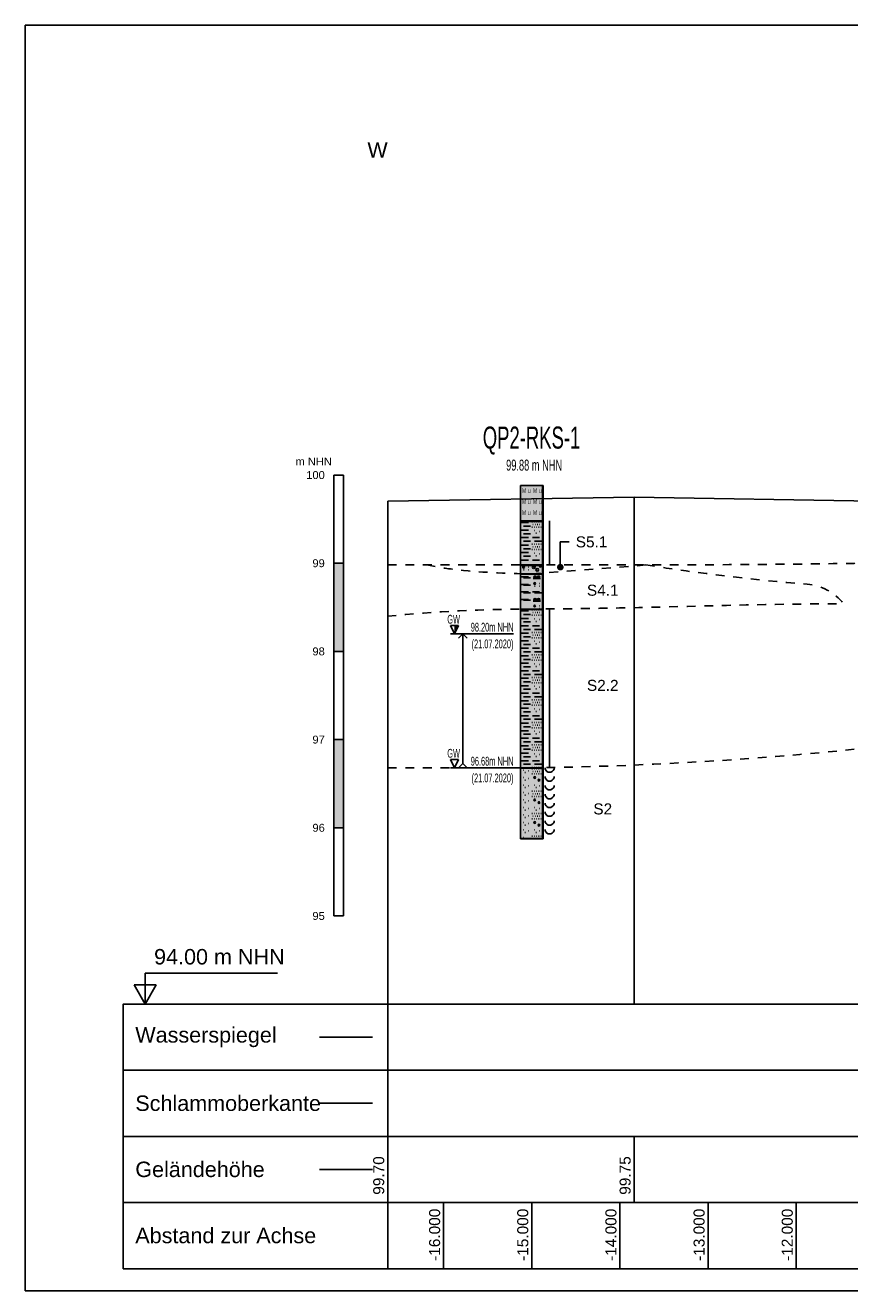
# Model space of a CAD drawing. Header units: metres. Extents: x -17 to 824, y 89 to 134.
# Tile 11 of 80: x 79 to 89, y 91 to 105. Entities that reach past the tile are written whole.
import ezdxf
from ezdxf import colors
from ezdxf.entities.mleader import LeaderData, LeaderLine
from ezdxf.enums import TextEntityAlignment as Align
from ezdxf.math import Vec2, Vec3

# ---------------------------------------------------------------- set-up
doc = ezdxf.new("R2010")
doc.units = ezdxf.units.M
doc.linetypes.add('ACAD_ISO03W100', pattern=[30, 12, -18])
for name, color, linetype in [('BG_GT_DC_RKS', 249, 'Continuous'), ('BG_GT_SCHICHT', 3, 'ACAD_ISO03W100'), ('BG_GT_TE', 6, 'Continuous'), ('BW_KOERP_GESCH', 126, 'Continuous'), ('BW_Z_BEM', 52, 'Continuous'), ('P_TO_GEW', 242, 'Continuous'), ('P_TO_NUTZ_WASSER', 152, 'Continuous'), ('ZZ_GITTER', 40, 'Continuous'), ('ZZ_LAYOUT', 2, 'Continuous')]:
    doc.layers.add(name, color=color, linetype=linetype)
doc.layers.add('ZZ_AFENSTER', color=6, linetype='Continuous', plot=False)
doc.styles.add('ARI018_V_100', font='arial.ttf', dxfattribs={"height": 0.18})
doc.styles.add('ARI025_V_50', font='arial.ttf', dxfattribs={"height": 0.125})
doc.styles.add('ARI035_V_50', font='arial.ttf', dxfattribs={"height": 0.175})
doc.styles.add('Arial', font='arial.ttf')
doc.styles.get("Standard").update_dxf_attribs({"font": 'arial.ttf'})

# ---------------------------------------------------------------- blocks, each defined once
blk = doc.blocks.new('QP2-RKS-1')
at = {"linetype": 'Continuous'}
for p, q in [((-0.00255, 0), (0.00255, 0)), ((-0.00255, -0.0081), (-0.00255, 0)), ((-0.00255, 0), (0.00245, 0)), ((-0.00255, -0.08), (-0.00255, 0)), ((0.00245, 0), (0.00245, -0.08)), ((0.00255, 0), (0.00255, -0.0081)), ((-0.00255, -0.008), (0.00255, -0.008)), ((-0.00255, -0.0181), (-0.00255, -0.008)), ((0.00255, -0.0081), (-0.00255, -0.0081)), ((-0.00235, -0.0084), (-0.00075, -0.0084)), ((0.00005, -0.0082), (0.00015, -0.0082)), ((0.00055, -0.0082), (0.00065, -0.0082)), ((0.00105, -0.0082), (0.00115, -0.0082)), ((0.00155, -0.0082), (0.00165, -0.0082)), ((0.00205, -0.0082), (0.00215, -0.0082)), ((0.00255, -0.008), (0.00255, -0.0181)), ((0.00405, -0.008), (0.00405, -0.018)), ((-0.00235, -0.0101), (-0.00075, -0.0101)), ((-0.00185, -0.0092), (-0.00025, -0.0092)), ((-0.00185, -0.0109), (-0.00025, -0.0109)), ((0.00005, -0.0094), (0.00015, -0.0094)), ((0.00025, -0.0088), (0.00035, -0.0088)), ((0.00055, -0.0094), (0.00065, -0.0094)), ((0.00055, -0.0102), (0.00065, -0.0102)), ((0.00075, -0.0088), (0.00085, -0.0088)), ((0.00095, -0.0108), (0.00105, -0.0108)), ((0.00105, -0.0094), (0.00115, -0.0094)), ((0.00125, -0.0088), (0.00135, -0.0088)), ((0.00155, -0.0094), (0.00165, -0.0094)), ((0.00175, -0.0088), (0.00185, -0.0088)), ((0.00175, -0.0104), (0.00185, -0.0104)), ((0.00205, -0.0094), (0.00215, -0.0094)), ((0.00225, -0.0088), (0.00235, -0.0088)), ((-0.00235, -0.0118), (-0.00075, -0.0118)), ((-0.00235, -0.0135), (-0.00075, -0.0135)), ((-0.00185, -0.0126), (-0.00025, -0.0126)), ((-0.00185, -0.0143), (-0.00025, -0.0143)), ((0.00005, -0.0133), (0.00015, -0.0133)), ((0.00015, -0.0118), (0.00175, -0.0118)), ((0.00025, -0.0139), (0.00035, -0.0139)), ((0.00055, -0.0133), (0.00065, -0.0133)), ((0.00065, -0.0126), (0.00225, -0.0126)), ((0.00075, -0.0139), (0.00085, -0.0139)), ((0.00105, -0.0133), (0.00115, -0.0133)), ((0.00125, -0.0139), (0.00135, -0.0139)), ((0.00155, -0.0133), (0.00165, -0.0133)), ((0.00175, -0.0139), (0.00185, -0.0139)), ((0.00205, -0.0133), (0.00215, -0.0133)), ((0.00225, -0.0139), (0.00235, -0.0139)), ((-0.00235, -0.0152), (-0.00075, -0.0152)), ((-0.00235, -0.0169), (-0.00075, -0.0169)), ((-0.00185, -0.016), (-0.00025, -0.016)), ((0.00005, -0.0145), (0.00015, -0.0145)), ((0.00015, -0.0169), (0.00175, -0.0169)), ((0.00055, -0.0145), (0.00065, -0.0145)), ((0.00055, -0.0153), (0.00065, -0.0153)), ((0.00095, -0.0159), (0.00105, -0.0159)), ((0.00105, -0.0145), (0.00115, -0.0145)), ((0.00155, -0.0145), (0.00165, -0.0145)), ((0.00175, -0.0155), (0.00185, -0.0155)), ((0.00205, -0.0145), (0.00215, -0.0145)), ((-0.00255, -0.018), (0.00255, -0.018)), ((-0.00255, -0.0201), (-0.00255, -0.018)), ((0.00255, -0.0181), (-0.00255, -0.0181)), ((-0.00255, -0.02), (0.00255, -0.02)), ((-0.00255, -0.0281), (-0.00255, -0.02)), ((-0.00205, -0.0185), (-0.00165, -0.0185)), ((-0.00204, -0.01845), (-0.00166, -0.01845)), ((-0.00204, -0.01855), (-0.00166, -0.01855)), ((-0.00202, -0.0184), (-0.00168, -0.0184)), ((-0.00202, -0.0186), (-0.00168, -0.0186)), ((-0.00198, -0.01835), (-0.00172, -0.01835)), ((-0.00198, -0.01865), (-0.00172, -0.01865)), ((-0.00185, -0.0191), (-0.00175, -0.0191)), ((-0.00085, -0.0185), (-0.00075, -0.0185)), ((-0.00085, -0.0191), (-0.00075, -0.0191)), ((0.00045, -0.0185), (0.00055, -0.0185)), ((0.00255, -0.018), (0.00255, -0.0201)), ((0.00255, -0.02), (0.00255, -0.0281)), ((0.00255, -0.0201), (-0.00255, -0.0201)), ((-0.00235, -0.0207), (-0.00075, -0.0207)), ((-0.00235, -0.0224), (-0.00075, -0.0224)), ((-0.00185, -0.0209), (-0.00025, -0.0209)), ((-0.00185, -0.0226), (-0.00025, -0.0226)), ((0.00035, -0.0211), (0.00195, -0.0211)), ((0.00045, -0.02075), (0.00105, -0.02075)), ((0.00045, -0.0208), (0.00105, -0.0208)), ((0.00045, -0.02085), (0.00105, -0.02085)), ((0.00045, -0.0222), (0.00085, -0.0222)), ((0.00046, -0.02215), (0.00084, -0.02215)), ((0.00046, -0.02225), (0.00084, -0.02225)), ((0.00047, -0.0207), (0.00103, -0.0207)), ((0.00047, -0.0209), (0.00103, -0.0209)), ((0.00048, -0.0221), (0.00082, -0.0221)), ((0.00048, -0.0223), (0.00082, -0.0223)), ((0.00049, -0.02065), (0.00101, -0.02065)), ((0.00049, -0.02095), (0.00101, -0.02095)), ((0.00052, -0.02205), (0.00078, -0.02205)), ((0.00052, -0.02235), (0.00078, -0.02235)), ((0.00053, -0.0206), (0.00097, -0.0206)), ((0.00053, -0.021), (0.00097, -0.021)), ((0.00058, -0.02055), (0.00092, -0.02055)), ((0.00058, -0.02105), (0.00092, -0.02105)), ((0.00065, -0.0228), (0.00075, -0.0228)), ((0.00125, -0.02075), (0.00185, -0.02075)), ((0.00125, -0.0208), (0.00185, -0.0208)), ((0.00125, -0.02085), (0.00185, -0.02085)), ((0.00127, -0.0207), (0.00183, -0.0207)), ((0.00127, -0.0209), (0.00183, -0.0209)), ((0.00129, -0.02065), (0.00181, -0.02065)), ((0.00129, -0.02095), (0.00181, -0.02095)), ((0.00133, -0.0206), (0.00177, -0.0206)), ((0.00133, -0.021), (0.00177, -0.021)), ((0.00138, -0.02055), (0.00172, -0.02055)), ((0.00138, -0.02105), (0.00172, -0.02105)), ((0.00165, -0.0222), (0.00175, -0.0222)), ((0.00165, -0.0228), (0.00175, -0.0228)), ((-0.00235, -0.0241), (-0.00075, -0.0241)), ((-0.00235, -0.0258), (-0.00075, -0.0258)), ((-0.00185, -0.0243), (-0.00025, -0.0243)), ((0.00015, -0.0241), (0.00175, -0.0241)), ((0.00047, -0.0258), (0.00103, -0.0258)), ((0.00049, -0.02575), (0.00101, -0.02575)), ((0.00053, -0.0257), (0.00097, -0.0257)), ((0.00058, -0.02565), (0.00092, -0.02565)), ((0.00065, -0.0243), (0.00225, -0.0243)), ((0.00127, -0.0258), (0.00183, -0.0258)), ((0.00129, -0.02575), (0.00181, -0.02575)), ((0.00133, -0.0257), (0.00177, -0.0257)), ((0.00138, -0.02565), (0.00172, -0.02565)), ((-0.00255, -0.028), (0.00255, -0.028)), ((-0.00255, -0.0641), (-0.00255, -0.028)), ((0.00255, -0.0281), (-0.00255, -0.0281)), ((-0.00235, -0.0284), (-0.00075, -0.0284)), ((-0.00185, -0.026), (-0.00025, -0.026)), ((0.00005, -0.0282), (0.00015, -0.0282)), ((0.00035, -0.0262), (0.00195, -0.0262)), ((0.00045, -0.02585), (0.00105, -0.02585)), ((0.00045, -0.0259), (0.00105, -0.0259)), ((0.00045, -0.02595), (0.00105, -0.02595)), ((0.00045, -0.0273), (0.00085, -0.0273)), ((0.00046, -0.02725), (0.00084, -0.02725)), ((0.00046, -0.02735), (0.00084, -0.02735)), ((0.00047, -0.026), (0.00103, -0.026)), ((0.00048, -0.0272), (0.00082, -0.0272)), ((0.00048, -0.0274), (0.00082, -0.0274)), ((0.00049, -0.02605), (0.00101, -0.02605)), ((0.00052, -0.02715), (0.00078, -0.02715)), ((0.00052, -0.02745), (0.00078, -0.02745)), ((0.00053, -0.0261), (0.00097, -0.0261)), ((0.00055, -0.0282), (0.00065, -0.0282)), ((0.00058, -0.02615), (0.00092, -0.02615)), ((0.00105, -0.0282), (0.00115, -0.0282)), ((0.00125, -0.02585), (0.00185, -0.02585)), ((0.00125, -0.0259), (0.00185, -0.0259)), ((0.00125, -0.02595), (0.00185, -0.02595)), ((0.00127, -0.026), (0.00183, -0.026)), ((0.00129, -0.02605), (0.00181, -0.02605)), ((0.00133, -0.0261), (0.00177, -0.0261)), ((0.00138, -0.02615), (0.00172, -0.02615)), ((0.00155, -0.0282), (0.00165, -0.0282)), ((0.00165, -0.0273), (0.00175, -0.0273)), ((0.00165, -0.0279), (0.00175, -0.0279)), ((0.00205, -0.0282), (0.00215, -0.0282)), ((0.00255, -0.028), (0.00255, -0.0641)), ((-0.00235, -0.0301), (-0.00075, -0.0301)), ((-0.00185, -0.0292), (-0.00025, -0.0292)), ((-0.00185, -0.0309), (-0.00025, -0.0309)), ((0.00005, -0.0294), (0.00015, -0.0294)), ((0.00025, -0.0288), (0.00035, -0.0288)), ((0.00055, -0.0294), (0.00065, -0.0294)), ((0.00055, -0.0302), (0.00065, -0.0302)), ((0.00075, -0.0288), (0.00085, -0.0288)), ((0.00095, -0.0308), (0.00105, -0.0308)), ((0.00105, -0.0294), (0.00115, -0.0294)), ((0.00125, -0.0288), (0.00135, -0.0288)), ((0.00155, -0.0294), (0.00165, -0.0294)), ((0.00175, -0.0288), (0.00185, -0.0288)), ((0.00175, -0.0304), (0.00185, -0.0304)), ((0.00205, -0.0294), (0.00215, -0.0294)), ((0.00225, -0.0288), (0.00235, -0.0288)), ((-0.00235, -0.0318), (-0.00075, -0.0318)), ((-0.00235, -0.0335), (-0.00075, -0.0335)), ((-0.00185, -0.0326), (-0.00025, -0.0326)), ((-0.00185, -0.0343), (-0.00025, -0.0343)), ((0.00005, -0.0333), (0.00015, -0.0333)), ((0.00015, -0.0318), (0.00175, -0.0318)), ((0.00025, -0.0339), (0.00035, -0.0339)), ((0.00055, -0.0333), (0.00065, -0.0333)), ((0.00065, -0.0326), (0.00225, -0.0326)), ((0.00075, -0.0339), (0.00085, -0.0339)), ((0.00105, -0.0333), (0.00115, -0.0333)), ((0.00125, -0.0339), (0.00135, -0.0339)), ((0.00155, -0.0333), (0.00165, -0.0333)), ((0.00175, -0.0339), (0.00185, -0.0339)), ((0.00205, -0.0333), (0.00215, -0.0333)), ((0.00225, -0.0339), (0.00235, -0.0339)), ((-0.00235, -0.0352), (-0.00075, -0.0352)), ((-0.00235, -0.0369), (-0.00075, -0.0369)), ((-0.00185, -0.036), (-0.00025, -0.036)), ((0.00005, -0.0345), (0.00015, -0.0345)), ((0.00015, -0.0369), (0.00175, -0.0369)), ((0.00055, -0.0345), (0.00065, -0.0345)), ((0.00055, -0.0353), (0.00065, -0.0353)), ((0.00095, -0.0359), (0.00105, -0.0359)), ((0.00105, -0.0345), (0.00115, -0.0345)), ((0.00155, -0.0345), (0.00165, -0.0345)), ((0.00175, -0.0355), (0.00185, -0.0355)), ((0.00205, -0.0345), (0.00215, -0.0345)), ((-0.00235, -0.0386), (-0.00075, -0.0386)), ((-0.00185, -0.0377), (-0.00025, -0.0377)), ((-0.00185, -0.0394), (-0.00025, -0.0394)), ((0.00005, -0.0384), (0.00015, -0.0384)), ((0.00005, -0.0396), (0.00015, -0.0396)), ((0.00025, -0.039), (0.00035, -0.039)), ((0.00055, -0.0384), (0.00065, -0.0384)), ((0.00055, -0.0396), (0.00065, -0.0396)), ((0.00065, -0.0377), (0.00225, -0.0377)), ((0.00075, -0.039), (0.00085, -0.039)), ((0.00105, -0.0384), (0.00115, -0.0384)), ((0.00105, -0.0396), (0.00115, -0.0396)), ((0.00125, -0.039), (0.00135, -0.039)), ((0.00155, -0.0384), (0.00165, -0.0384)), ((0.00155, -0.0396), (0.00165, -0.0396)), ((0.00175, -0.039), (0.00185, -0.039)), ((0.00205, -0.0384), (0.00215, -0.0384)), ((0.00205, -0.0396), (0.00215, -0.0396)), ((0.00225, -0.039), (0.00235, -0.039)), ((-0.00235, -0.0403), (-0.00075, -0.0403)), ((-0.00235, -0.042), (-0.00075, -0.042)), ((-0.00185, -0.0411), (-0.00025, -0.0411)), ((-0.00185, -0.0428), (-0.00025, -0.0428)), ((0.00015, -0.042), (0.00175, -0.042)), ((0.00055, -0.0404), (0.00065, -0.0404)), ((0.00065, -0.0428), (0.00225, -0.0428)), ((0.00095, -0.041), (0.00105, -0.041)), ((0.00175, -0.0406), (0.00185, -0.0406)), ((-0.00235, -0.0437), (-0.00075, -0.0437)), ((-0.00235, -0.0454), (-0.00075, -0.0454)), ((-0.00185, -0.0445), (-0.00025, -0.0445)), ((0.00005, -0.0435), (0.00015, -0.0435)), ((0.00005, -0.0447), (0.00015, -0.0447)), ((0.00025, -0.0441), (0.00035, -0.0441)), ((0.00055, -0.0435), (0.00065, -0.0435)), ((0.00055, -0.0447), (0.00065, -0.0447)), ((0.00055, -0.0455), (0.00065, -0.0455)), ((0.00075, -0.0441), (0.00085, -0.0441)), ((0.00105, -0.0435), (0.00115, -0.0435)), ((0.00105, -0.0447), (0.00115, -0.0447)), ((0.00125, -0.0441), (0.00135, -0.0441)), ((0.00155, -0.0435), (0.00165, -0.0435)), ((0.00155, -0.0447), (0.00165, -0.0447)), ((0.00175, -0.0441), (0.00185, -0.0441)), ((0.00175, -0.0457), (0.00185, -0.0457)), ((0.00205, -0.0435), (0.00215, -0.0435)), ((0.00205, -0.0447), (0.00215, -0.0447)), ((0.00225, -0.0441), (0.00235, -0.0441)), ((-0.00235, -0.0471), (-0.00075, -0.0471)), ((-0.00185, -0.0462), (-0.00025, -0.0462)), ((-0.00185, -0.0479), (-0.00025, -0.0479)), ((0.00005, -0.0486), (0.00015, -0.0486)), ((0.00015, -0.0471), (0.00175, -0.0471)), ((0.00055, -0.0486), (0.00065, -0.0486)), ((0.00065, -0.0479), (0.00225, -0.0479)), ((0.00095, -0.0461), (0.00105, -0.0461)), ((0.00105, -0.0486), (0.00115, -0.0486)), ((0.00155, -0.0486), (0.00165, -0.0486)), ((0.00205, -0.0486), (0.00215, -0.0486)), ((-0.00235, -0.0488), (-0.00075, -0.0488)), ((-0.00235, -0.0505), (-0.00075, -0.0505)), ((-0.00185, -0.0496), (-0.00025, -0.0496)), ((-0.00185, -0.0513), (-0.00025, -0.0513)), ((0.00005, -0.0498), (0.00015, -0.0498)), ((0.00025, -0.0492), (0.00035, -0.0492)), ((0.00055, -0.0498), (0.00065, -0.0498)), ((0.00055, -0.0506), (0.00065, -0.0506)), ((0.00075, -0.0492), (0.00085, -0.0492)), ((0.00095, -0.0512), (0.00105, -0.0512)), ((0.00105, -0.0498), (0.00115, -0.0498)), ((0.00125, -0.0492), (0.00135, -0.0492)), ((0.00155, -0.0498), (0.00165, -0.0498)), ((0.00175, -0.0492), (0.00185, -0.0492)), ((0.00175, -0.0508), (0.00185, -0.0508)), ((0.00205, -0.0498), (0.00215, -0.0498)), ((0.00225, -0.0492), (0.00235, -0.0492)), ((-0.00235, -0.0522), (-0.00075, -0.0522)), ((-0.00235, -0.0539), (-0.00075, -0.0539)), ((-0.00185, -0.053), (-0.00025, -0.053)), ((0.00005, -0.0537), (0.00015, -0.0537)), ((0.00015, -0.0522), (0.00175, -0.0522)), ((0.00025, -0.0543), (0.00035, -0.0543)), ((0.00055, -0.0537), (0.00065, -0.0537)), ((0.00065, -0.053), (0.00225, -0.053)), ((0.00075, -0.0543), (0.00085, -0.0543)), ((0.00105, -0.0537), (0.00115, -0.0537)), ((0.00125, -0.0543), (0.00135, -0.0543)), ((0.00155, -0.0537), (0.00165, -0.0537)), ((0.00175, -0.0543), (0.00185, -0.0543)), ((0.00205, -0.0537), (0.00215, -0.0537)), ((0.00225, -0.0543), (0.00235, -0.0543)), ((-0.00235, -0.0556), (-0.00075, -0.0556)), ((-0.00235, -0.0573), (-0.00075, -0.0573)), ((-0.00185, -0.0547), (-0.00025, -0.0547)), ((-0.00185, -0.0564), (-0.00025, -0.0564)), ((0.00005, -0.0549), (0.00015, -0.0549)), ((0.00015, -0.0573), (0.00175, -0.0573)), ((0.00055, -0.0549), (0.00065, -0.0549)), ((0.00055, -0.0557), (0.00065, -0.0557)), ((0.00095, -0.0563), (0.00105, -0.0563)), ((0.00105, -0.0549), (0.00115, -0.0549)), ((0.00155, -0.0549), (0.00165, -0.0549)), ((0.00175, -0.0559), (0.00185, -0.0559)), ((0.00205, -0.0549), (0.00215, -0.0549)), ((-0.00235, -0.059), (-0.00075, -0.059)), ((-0.00185, -0.0581), (-0.00025, -0.0581)), ((-0.00185, -0.0598), (-0.00025, -0.0598)), ((0.00005, -0.0588), (0.00015, -0.0588)), ((0.00005, -0.06), (0.00015, -0.06)), ((0.00025, -0.0594), (0.00035, -0.0594)), ((0.00055, -0.0588), (0.00065, -0.0588)), ((0.00055, -0.06), (0.00065, -0.06)), ((0.00065, -0.0581), (0.00225, -0.0581)), ((0.00075, -0.0594), (0.00085, -0.0594)), ((0.00105, -0.0588), (0.00115, -0.0588)), ((0.00105, -0.06), (0.00115, -0.06)), ((0.00125, -0.0594), (0.00135, -0.0594)), ((0.00155, -0.0588), (0.00165, -0.0588)), ((0.00155, -0.06), (0.00165, -0.06)), ((0.00175, -0.0594), (0.00185, -0.0594)), ((0.00205, -0.0588), (0.00215, -0.0588)), ((0.00205, -0.06), (0.00215, -0.06)), ((0.00225, -0.0594), (0.00235, -0.0594)), ((-0.00235, -0.0607), (-0.00075, -0.0607)), ((-0.00235, -0.0624), (-0.00075, -0.0624)), ((-0.00185, -0.0615), (-0.00025, -0.0615)), ((0.00015, -0.0624), (0.00175, -0.0624)), ((0.00055, -0.0608), (0.00065, -0.0608)), ((0.00095, -0.0614), (0.00105, -0.0614)), ((0.00175, -0.061), (0.00185, -0.061)), ((-0.00255, -0.064), (0.00255, -0.064)), ((-0.00255, -0.0801), (-0.00255, -0.064)), ((0.00255, -0.0641), (-0.00255, -0.0641)), ((-0.00195, -0.0645), (-0.00185, -0.0645)), ((-0.00185, -0.0632), (-0.00025, -0.0632)), ((-0.00155, -0.0651), (-0.00145, -0.0651)), ((-0.00075, -0.0647), (-0.00065, -0.0647)), ((0.00005, -0.0639), (0.00015, -0.0639)), ((0.00005, -0.0642), (0.00015, -0.0642)), ((0.00005, -0.0654), (0.00015, -0.0654)), ((0.00025, -0.0648), (0.00035, -0.0648)), ((0.00055, -0.0639), (0.00065, -0.0639)), ((0.00055, -0.0642), (0.00065, -0.0642)), ((0.00055, -0.0654), (0.00065, -0.0654)), ((0.00065, -0.0632), (0.00225, -0.0632)), ((0.00075, -0.0648), (0.00085, -0.0648)), ((0.00105, -0.0639), (0.00115, -0.0639)), ((0.00105, -0.0642), (0.00115, -0.0642)), ((0.00105, -0.0654), (0.00115, -0.0654)), ((0.00125, -0.0648), (0.00135, -0.0648)), ((0.00155, -0.0639), (0.00165, -0.0639)), ((0.00155, -0.0642), (0.00165, -0.0642)), ((0.00155, -0.0654), (0.00165, -0.0654)), ((0.00175, -0.0648), (0.00185, -0.0648)), ((0.00205, -0.0639), (0.00215, -0.0639)), ((0.00205, -0.0642), (0.00215, -0.0642)), ((0.00205, -0.0654), (0.00215, -0.0654)), ((0.00225, -0.0648), (0.00235, -0.0648)), ((0.00255, -0.064), (0.00255, -0.0801)), ((0.00305, -0.064), (0.00305, -0.0643)), ((0.00305, -0.0643), (0.00325, -0.0646)), ((0.00305, -0.066), (0.00305, -0.0663)), ((0.00325, -0.0646), (0.00345, -0.0648)), ((0.00345, -0.0648), (0.00375, -0.065)), ((0.00375, -0.065), (0.00405, -0.065)), ((0.00405, -0.065), (0.00435, -0.065)), ((0.00435, -0.065), (0.00465, -0.0648)), ((0.00465, -0.0648), (0.00485, -0.0646)), ((0.00485, -0.0646), (0.00505, -0.0643)), ((0.00505, -0.0643), (0.00505, -0.064)), ((0.00505, -0.0663), (0.00505, -0.066)), ((-0.00195, -0.0662), (-0.00185, -0.0662)), ((-0.00195, -0.0679), (-0.00185, -0.0679)), ((-0.00155, -0.0668), (-0.00145, -0.0668)), ((-0.00155, -0.0685), (-0.00145, -0.0685)), ((-0.00075, -0.0664), (-0.00065, -0.0664)), ((-0.00075, -0.0681), (-0.00065, -0.0681)), ((0.00045, -0.0662), (0.00085, -0.0662)), ((0.00046, -0.06615), (0.00084, -0.06615)), ((0.00046, -0.06625), (0.00084, -0.06625)), ((0.00048, -0.0661), (0.00082, -0.0661)), ((0.00048, -0.0663), (0.00082, -0.0663)), ((0.00052, -0.06605), (0.00078, -0.06605)), ((0.00052, -0.06635), (0.00078, -0.06635)), ((0.00055, -0.0679), (0.00065, -0.0679)), ((0.00095, -0.0685), (0.00105, -0.0685)), ((0.00145, -0.0668), (0.00185, -0.0668)), ((0.00146, -0.06675), (0.00184, -0.06675)), ((0.00146, -0.06685), (0.00184, -0.06685)), ((0.00148, -0.0667), (0.00182, -0.0667)), ((0.00148, -0.0669), (0.00182, -0.0669)), ((0.00152, -0.06665), (0.00178, -0.06665)), ((0.00152, -0.06695), (0.00178, -0.06695)), ((0.00175, -0.0681), (0.00185, -0.0681)), ((0.00305, -0.0663), (0.00325, -0.0666)), ((0.00305, -0.068), (0.00305, -0.0683)), ((0.00305, -0.0683), (0.00325, -0.0686)), ((0.00325, -0.0666), (0.00345, -0.0668)), ((0.00325, -0.0686), (0.00345, -0.0688)), ((0.00345, -0.0668), (0.00375, -0.067)), ((0.00345, -0.0688), (0.00375, -0.069)), ((0.00375, -0.067), (0.00405, -0.067)), ((0.00405, -0.067), (0.00435, -0.067)), ((0.00435, -0.067), (0.00465, -0.0668)), ((0.00435, -0.069), (0.00465, -0.0688)), ((0.00465, -0.0668), (0.00485, -0.0666)), ((0.00465, -0.0688), (0.00485, -0.0686)), ((0.00485, -0.0666), (0.00505, -0.0663)), ((0.00485, -0.0686), (0.00505, -0.0683)), ((0.00505, -0.0683), (0.00505, -0.068)), ((-0.00195, -0.0696), (-0.00185, -0.0696)), ((-0.00195, -0.0713), (-0.00185, -0.0713)), ((-0.00155, -0.0702), (-0.00145, -0.0702)), ((-0.00075, -0.0698), (-0.00065, -0.0698)), ((-0.00075, -0.0715), (-0.00065, -0.0715)), ((0.00005, -0.0693), (0.00015, -0.0693)), ((0.00005, -0.0705), (0.00015, -0.0705)), ((0.00025, -0.0699), (0.00035, -0.0699)), ((0.00045, -0.0713), (0.00085, -0.0713)), ((0.00046, -0.07125), (0.00084, -0.07125)), ((0.00046, -0.07135), (0.00084, -0.07135)), ((0.00048, -0.0712), (0.00082, -0.0712)), ((0.00048, -0.0714), (0.00082, -0.0714)), ((0.00052, -0.07115), (0.00078, -0.07115)), ((0.00052, -0.07145), (0.00078, -0.07145)), ((0.00055, -0.0693), (0.00065, -0.0693)), ((0.00055, -0.0705), (0.00065, -0.0705)), ((0.00075, -0.0699), (0.00085, -0.0699)), ((0.00105, -0.0693), (0.00115, -0.0693)), ((0.00105, -0.0705), (0.00115, -0.0705)), ((0.00125, -0.0699), (0.00135, -0.0699)), ((0.00152, -0.07175), (0.00178, -0.07175)), ((0.00155, -0.0693), (0.00165, -0.0693)), ((0.00155, -0.0705), (0.00165, -0.0705)), ((0.00175, -0.0699), (0.00185, -0.0699)), ((0.00205, -0.0693), (0.00215, -0.0693)), ((0.00205, -0.0705), (0.00215, -0.0705)), ((0.00225, -0.0699), (0.00235, -0.0699)), ((0.00305, -0.07), (0.00305, -0.0703)), ((0.00305, -0.0703), (0.00325, -0.0706)), ((0.00325, -0.0706), (0.00345, -0.0708)), ((0.00345, -0.0708), (0.00375, -0.071)), ((0.00375, -0.069), (0.00405, -0.069)), ((0.00375, -0.071), (0.00405, -0.071)), ((0.00405, -0.069), (0.00435, -0.069)), ((0.00405, -0.071), (0.00435, -0.071)), ((0.00435, -0.071), (0.00465, -0.0708)), ((0.00465, -0.0708), (0.00485, -0.0706)), ((0.00485, -0.0706), (0.00505, -0.0703)), ((0.00505, -0.0703), (0.00505, -0.07)), ((-0.00195, -0.073), (-0.00185, -0.073)), ((-0.00155, -0.0719), (-0.00145, -0.0719)), ((-0.00155, -0.0736), (-0.00145, -0.0736)), ((-0.00075, -0.0732), (-0.00065, -0.0732)), ((0.00005, -0.0744), (0.00015, -0.0744)), ((0.00055, -0.073), (0.00065, -0.073)), ((0.00055, -0.0744), (0.00065, -0.0744)), ((0.00095, -0.0736), (0.00105, -0.0736)), ((0.00105, -0.0744), (0.00115, -0.0744)), ((0.00145, -0.0719), (0.00185, -0.0719)), ((0.00146, -0.07185), (0.00184, -0.07185)), ((0.00146, -0.07195), (0.00184, -0.07195)), ((0.00148, -0.0718), (0.00182, -0.0718)), ((0.00148, -0.072), (0.00182, -0.072)), ((0.00152, -0.07205), (0.00178, -0.07205)), ((0.00155, -0.0744), (0.00165, -0.0744)), ((0.00175, -0.0732), (0.00185, -0.0732)), ((0.00205, -0.0744), (0.00215, -0.0744)), ((0.00305, -0.072), (0.00305, -0.0723)), ((0.00305, -0.0723), (0.00325, -0.0726)), ((0.00305, -0.074), (0.00305, -0.0743)), ((0.00305, -0.0743), (0.00325, -0.0746)), ((0.00325, -0.0726), (0.00345, -0.0728)), ((0.00325, -0.0746), (0.00345, -0.0748)), ((0.00345, -0.0728), (0.00375, -0.073)), ((0.00375, -0.073), (0.00405, -0.073)), ((0.00405, -0.073), (0.00435, -0.073)), ((0.00435, -0.073), (0.00465, -0.0728)), ((0.00465, -0.0728), (0.00485, -0.0726)), ((0.00465, -0.0748), (0.00485, -0.0746)), ((0.00485, -0.0726), (0.00505, -0.0723)), ((0.00485, -0.0746), (0.00505, -0.0743)), ((0.00505, -0.0723), (0.00505, -0.072)), ((0.00505, -0.0743), (0.00505, -0.074)), ((-0.00195, -0.0747), (-0.00185, -0.0747)), ((-0.00195, -0.0764), (-0.00185, -0.0764)), ((-0.00155, -0.0753), (-0.00145, -0.0753)), ((-0.00155, -0.077), (-0.00145, -0.077)), ((-0.00075, -0.0749), (-0.00065, -0.0749)), ((-0.00075, -0.0766), (-0.00065, -0.0766)), ((0.00005, -0.0756), (0.00015, -0.0756)), ((0.00025, -0.075), (0.00035, -0.075)), ((0.00045, -0.0764), (0.00085, -0.0764)), ((0.00046, -0.07635), (0.00084, -0.07635)), ((0.00046, -0.07645), (0.00084, -0.07645)), ((0.00048, -0.0763), (0.00082, -0.0763)), ((0.00048, -0.0765), (0.00082, -0.0765)), ((0.00052, -0.07625), (0.00078, -0.07625)), ((0.00052, -0.07655), (0.00078, -0.07655)), ((0.00055, -0.0756), (0.00065, -0.0756)), ((0.00075, -0.075), (0.00085, -0.075)), ((0.00105, -0.0756), (0.00115, -0.0756)), ((0.00125, -0.075), (0.00135, -0.075)), ((0.00145, -0.077), (0.00185, -0.077)), ((0.00146, -0.07695), (0.00184, -0.07695)), ((0.00146, -0.07705), (0.00184, -0.07705)), ((0.00148, -0.0769), (0.00182, -0.0769)), ((0.00148, -0.0771), (0.00182, -0.0771)), ((0.00152, -0.07685), (0.00178, -0.07685)), ((0.00152, -0.07715), (0.00178, -0.07715)), ((0.00155, -0.0756), (0.00165, -0.0756)), ((0.00175, -0.075), (0.00185, -0.075)), ((0.00205, -0.0756), (0.00215, -0.0756)), ((0.00225, -0.075), (0.00235, -0.075)), ((0.00305, -0.076), (0.00305, -0.0763)), ((0.00305, -0.0763), (0.00325, -0.0766)), ((0.00325, -0.0766), (0.00345, -0.0768)), ((0.00345, -0.0748), (0.00375, -0.075)), ((0.00345, -0.0768), (0.00375, -0.077)), ((0.00375, -0.075), (0.00405, -0.075)), ((0.00375, -0.077), (0.00405, -0.077)), ((0.00405, -0.075), (0.00435, -0.075)), ((0.00405, -0.077), (0.00435, -0.077)), ((0.00435, -0.075), (0.00465, -0.0748)), ((0.00435, -0.077), (0.00465, -0.0768)), ((0.00465, -0.0768), (0.00485, -0.0766)), ((0.00485, -0.0766), (0.00505, -0.0763)), ((0.00505, -0.0763), (0.00505, -0.076)), ((0.00245, -0.08), (-0.00255, -0.08)), ((0.00255, -0.0801), (-0.00255, -0.0801)), ((-0.00195, -0.0781), (-0.00185, -0.0781)), ((-0.00195, -0.0798), (-0.00185, -0.0798)), ((-0.00155, -0.0787), (-0.00145, -0.0787)), ((-0.00075, -0.0783), (-0.00065, -0.0783)), ((-0.00075, -0.08), (-0.00065, -0.08)), ((0.00005, -0.0795), (0.00015, -0.0795)), ((0.00055, -0.0781), (0.00065, -0.0781)), ((0.00055, -0.0795), (0.00065, -0.0795)), ((0.00095, -0.0787), (0.00105, -0.0787)), ((0.00105, -0.0795), (0.00115, -0.0795)), ((0.00155, -0.0795), (0.00165, -0.0795)), ((0.00175, -0.0783), (0.00185, -0.0783)), ((0.00205, -0.0795), (0.00215, -0.0795)), ((0.00305, -0.078), (0.00305, -0.0783)), ((0.00305, -0.0783), (0.00325, -0.0786)), ((0.00325, -0.0786), (0.00345, -0.0788)), ((0.00345, -0.0788), (0.00375, -0.079)), ((0.00375, -0.079), (0.00405, -0.079)), ((0.00405, -0.079), (0.00435, -0.079)), ((0.00435, -0.079), (0.00465, -0.0788)), ((0.00465, -0.0788), (0.00485, -0.0786)), ((0.00485, -0.0786), (0.00505, -0.0783)), ((0.00505, -0.0783), (0.00505, -0.078))]:
    blk.add_line(p, q, dxfattribs=at)
at = {"linetype": 'ACAD_ISO03W100', "ltscale": 0.005}
blk.add_line((0.00405, -0.028), (0.00405, -0.064), dxfattribs=at)
at = {"color": 160}
for p, q in [((-0.01755, -0.0336), (-0.01845, -0.0317)), ((-0.01845, -0.0317), (-0.01665, -0.0317)), ((-0.01845, -0.0336), (-0.00415, -0.0336)), ((-0.01665, -0.0317), (-0.01755, -0.0336)), ((-0.01665, -0.0317), (-0.01755, -0.0317)), ((-0.01667, -0.03175), (-0.01755, -0.03175)), ((-0.0167, -0.0318), (-0.01755, -0.0318)), ((-0.01672, -0.03185), (-0.01755, -0.03185)), ((-0.01674, -0.0319), (-0.01755, -0.0319)), ((-0.01677, -0.03195), (-0.01755, -0.03195)), ((-0.01679, -0.032), (-0.01755, -0.032)), ((-0.01682, -0.03205), (-0.01755, -0.03205)), ((-0.01684, -0.0321), (-0.01755, -0.0321)), ((-0.01686, -0.03215), (-0.01755, -0.03215)), ((-0.01689, -0.0322), (-0.01755, -0.0322)), ((-0.01691, -0.03225), (-0.01755, -0.03225)), ((-0.01693, -0.0323), (-0.01755, -0.0323)), ((-0.01696, -0.03235), (-0.01755, -0.03235)), ((-0.01698, -0.0324), (-0.01755, -0.0324)), ((-0.01701, -0.03245), (-0.01755, -0.03245)), ((-0.01703, -0.0325), (-0.01755, -0.0325)), ((-0.01705, -0.03255), (-0.01755, -0.03255)), ((-0.01708, -0.0326), (-0.01755, -0.0326)), ((-0.0171, -0.03265), (-0.01755, -0.03265)), ((-0.01712, -0.0327), (-0.01755, -0.0327)), ((-0.01715, -0.03275), (-0.01755, -0.03275)), ((-0.01717, -0.0328), (-0.01755, -0.0328)), ((-0.01719, -0.03285), (-0.01755, -0.03285)), ((-0.01722, -0.0329), (-0.01755, -0.0329)), ((-0.01724, -0.03295), (-0.01755, -0.03295)), ((-0.01727, -0.033), (-0.01755, -0.033)), ((-0.01729, -0.03305), (-0.01755, -0.03305)), ((-0.01731, -0.0331), (-0.01755, -0.0331)), ((-0.01734, -0.03315), (-0.01755, -0.03315)), ((-0.01736, -0.0332), (-0.01755, -0.0332)), ((-0.01738, -0.03325), (-0.01755, -0.03325)), ((-0.01741, -0.0333), (-0.01755, -0.0333)), ((-0.01743, -0.03335), (-0.01755, -0.03335)), ((-0.01746, -0.0334), (-0.01755, -0.0334)), ((-0.01748, -0.03345), (-0.01755, -0.03345)), ((-0.0175, -0.0335), (-0.01755, -0.0335)), ((-0.01753, -0.03355), (-0.01755, -0.03355)), ((-0.01665, -0.0346), (-0.01565, -0.0336)), ((-0.01565, -0.0336), (-0.01465, -0.0346)), ((-0.01565, -0.0336), (-0.01565, -0.063)), ((-0.01755, -0.064), (-0.01845, -0.0621)), ((-0.01845, -0.0621), (-0.01665, -0.0621)), ((-0.01665, -0.0621), (-0.01755, -0.064)), ((-0.01665, -0.064), (-0.01565, -0.063)), ((-0.01565, -0.063), (-0.01465, -0.064)), ((-0.01845, -0.064), (-0.00415, -0.064))]:
    blk.add_line(p, q, dxfattribs=at)
for centre, radius in [((-0.00185, -0.0185), 0.0002), ((0.00045, -0.0185), 0.0003), ((0.00125, -0.0191), 0.0003), ((0.00195, -0.0183), 0.0002), ((0.00075, -0.0208), 0.0003), ((0.00065, -0.0222), 0.0002), ((0.00155, -0.0208), 0.0003), ((0.00075, -0.0259), 0.0003), ((0.00155, -0.0259), 0.0003), ((0.00065, -0.0273), 0.0002), ((0.00065, -0.0662), 0.0002), ((0.00165, -0.0668), 0.0002), ((0.00065, -0.0713), 0.0002), ((0.00165, -0.0719), 0.0002), ((0.00065, -0.0764), 0.0002), ((0.00165, -0.077), 0.0002)]:
    blk.add_circle(centre, radius)
at = {"color": 30}
blk.add_solid([(-0.00255, 0), (0.00255, 0), (-0.00255, -0.0081), (0.00255, -0.0081)], dxfattribs=at)
at = {"color": 191}
for points in [[(-0.00255, -0.008), (0.00255, -0.008), (-0.00255, -0.0181), (0.00255, -0.0181)], [(-0.00255, -0.028), (0.00255, -0.028), (-0.00255, -0.0641), (0.00255, -0.0641)]]:
    blk.add_solid(points, dxfattribs=at)
at = {"color": 33}
for points in [[(-0.00255, -0.018), (0.00255, -0.018), (-0.00255, -0.0201), (0.00255, -0.0201)], [(-0.00255, -0.064), (0.00255, -0.064), (-0.00255, -0.0801), (0.00255, -0.0801)]]:
    blk.add_solid(points, dxfattribs=at)
at = {"color": 15}
blk.add_solid([(-0.00255, -0.02), (0.00255, -0.02), (-0.00255, -0.0281), (0.00255, -0.0281)], dxfattribs=at)
at = {"width": 0.6}
for s, height, p in [('QP2-RKS-1', 0.005, (-0.00005, 0.0084)), ('  99.88 m NHN', 0.0025, (-0.00005, 0.0034))]:
    blk.add_text(s, height=height, dxfattribs=at).set_placement(p, align=Align.CENTER)
for s, p in [('M', (-0.00175, -0.0006)), ('u', (-0.00055, -0.0006)), ('M', (0.00075, -0.0006)), ('u', (0.00195, -0.0006)), ('M', (-0.00175, -0.0031)), ('M', (-0.00175, -0.0056)), ('u', (-0.00055, -0.0031)), ('M', (0.00075, -0.0031)), ('M', (0.00075, -0.0056)), ('u', (0.00195, -0.0031)), ('u', (-0.00055, -0.0056)), ('u', (0.00195, -0.0056))]:
    blk.add_text(s, height=0.00108, dxfattribs=at).set_placement(p, align=Align.TOP_CENTER)
at = {"color": 160, "width": 0.6}
for s, p in [('GW', (-0.01628, -0.03131)), ('98.20m NHN', (-0.00415, -0.0331)), ('(21.07.2020)', (-0.00415, -0.0369)), ('GW', (-0.01628, -0.06171)), ('96.68m NHN', (-0.00415, -0.0635)), ('(21.07.2020)', (-0.00415, -0.0673))]:
    blk.add_text(s, height=0.002, dxfattribs=at).set_placement(p, align=Align.RIGHT)
blk = doc.blocks.new('_Dot')
at = {"color": 0, "linetype": 'ByBlock', "lineweight": -2}
blk.add_line((-0.5, 0), (-1, 0), dxfattribs=at)
at = {"color": 0, "linetype": 'ByBlock', "const_width": 0.5}
blk.add_lwpolyline([(-0.25, 0, 1), (0.25, 0, 1)], format="xyb", close=True, dxfattribs=at)

msp = doc.modelspace()

# ---------------------------------------------------------------- hatches: boundary and pattern name
at = {"layer": 'ZZ_LAYOUT'}
h = msp.add_hatch(color=249, dxfattribs=at)
h.dxf.hatch_style = 1
h.paths.add_polyline_path([(82.866, 99), (82.753, 99), (82.753, 98), (82.866, 98)])
h = msp.add_hatch(color=249, dxfattribs=at)
h.dxf.hatch_style = 1
h.paths.add_polyline_path([(82.866, 97), (82.753, 97), (82.753, 96), (82.866, 96)])

# ---------------------------------------------------------------- linework, layer by layer
at = {"layer": 'BG_GT_SCHICHT', "ltscale": 0.005, "flags": 128}
for points in [[(83.366, 98.98), (85, 98.98), (86.295, 98.98, 0.005301), (90.068, 99.025, -0.005301), (93.84, 99.07, -0.031667), (94.627, 99.024, 0.031667), (96.987, 98.885)], [(86.295, 98.98, 0.017499), (88.123, 98.761, -0.212729), (88.535, 98.541, 0.005656), (86.768, 98.511, -0.005656), (85, 98.48, 0.024416), (83.366, 98.4)], [(86.295, 98.98), (85, 98.88, -0.026363), (84.115, 98.93, -0.020429), (83.808, 98.98)], [(83.366, 96.68), (85, 96.68, 0.027029), (89.42, 96.975, -0.027029), (93.84, 97.27, -0.006219), (97.946, 97.208, -0.006219)]]:
    msp.add_lwpolyline(points, format="xyb", dxfattribs=at)
at = {"layer": 'BW_KOERP_GESCH'}
msp.add_line((83.193, 92.125), (82.593, 92.125), dxfattribs=at)
msp.add_lwpolyline([(83.366, 99.702), (86.16, 99.75), (88.881, 99.705), (89.687, 99.702), (90.62, 99.802), (91.008, 99.824), (91.627, 99.828), (93.434, 99.813), (93.821, 99.76), (94.16, 99.687), (95.838, 99.18), (96.753, 98.999)], dxfattribs=at)
at = {"layer": 'BW_Z_BEM'}
for p, q in [((86.16, 99.75), (86.16, 94)), ((83.366, 99.702), (83.366, 94))]:
    msp.add_line(p, q, dxfattribs=at)
at = {"layer": 'P_TO_GEW', "color": 245, "true_color": 0x994c5f}
msp.add_line((83.193, 92.875), (82.593, 92.875), dxfattribs=at)
at = {"layer": 'P_TO_NUTZ_WASSER'}
msp.add_line((83.193, 93.625), (82.593, 93.625), dxfattribs=at)
at = {"layer": 'ZZ_AFENSTER'}
msp.add_lwpolyline([(79.255, 90.75), (79.255, 105.1), (118.755, 105.1), (118.755, 90.75)], close=True, dxfattribs=at)
at = {"layer": 'ZZ_GITTER'}
for p, q in [((80.616, 94), (80.616, 94.35)), ((80.616, 94.35), (82.116, 94.35)), ((80.741, 94.217), (80.491, 94.217)), ((80.491, 94.217), (80.616, 94)), ((80.616, 94), (80.741, 94.217)), ((83.366, 92.5), (83.366, 91.75)), ((86.16, 92.5), (86.16, 91.75)), ((84, 91.75), (84, 91)), ((85, 91.75), (85, 91)), ((86, 91.75), (86, 91)), ((87, 91.75), (87, 91)), ((88, 91.75), (88, 91))]:
    msp.add_line(p, q, dxfattribs=at)
at = {"layer": 'ZZ_GITTER', "transparency": 33554687}
for points in [[(83.366, 93.25), (83.366, 94), (80.366, 94), (80.366, 93.25)], [(83.366, 93.25), (117.645, 93.25), (117.645, 94), (83.366, 94)], [(83.366, 92.5), (83.366, 93.25), (80.366, 93.25), (80.366, 92.5)], [(83.366, 92.5), (117.645, 92.5), (117.645, 93.25), (83.366, 93.25)], [(83.366, 91.75), (83.366, 92.5), (80.366, 92.5), (80.366, 91.75)], [(83.366, 91.75), (117.645, 91.75), (117.645, 92.5), (83.366, 92.5)], [(83.366, 91), (83.366, 91.75), (80.366, 91.75), (80.366, 91)], [(83.366, 91), (117.645, 91), (117.645, 91.75), (83.366, 91.75)]]:
    msp.add_3dface(points, dxfattribs=at)
at = {"layer": 'ZZ_LAYOUT', "color": 249}
for p, q in [((82.753, 95), (82.753, 100)), ((82.753, 100), (82.866, 100)), ((82.866, 100), (82.866, 95)), ((82.753, 99), (82.866, 99)), ((82.753, 98), (82.866, 98)), ((82.753, 97), (82.866, 97)), ((82.753, 96), (82.866, 96)), ((82.753, 95), (82.866, 95))]:
    msp.add_line(p, q, dxfattribs=at)

# ---------------------------------------------------------------- block references
at = {"layer": 'BG_GT_DC_RKS', "xscale": 50, "yscale": 50, "zscale": 50}
msp.add_blockref('QP2-RKS-1', (85, 99.88), dxfattribs=at)

# ---------------------------------------------------------------- texts
at = {"layer": 'BG_GT_TE', "char_height": 0.125, "attachment_point": 5, "style": 'ARI025_V_50'}
for s, width, insert in [('S4.1', 0.32842, (85.805, 98.693)), ('S2.2', 0.35127, (85.805, 97.614)), ('S2', 0.20563, (85.805, 96.213))]:
    msp.add_mtext_dynamic_manual_height_columns(s, width=width, gutter_width=0.625, heights=[0], dxfattribs=dict(at, insert=insert))
at = {"layer": 'ZZ_GITTER', "style": 'ARI035_V_50'}
msp.add_text('94.00 m NHN', height=0.175, dxfattribs=at).set_placement((80.716, 94.45))
at = {"layer": 'ZZ_GITTER', "char_height": 0.175, "attachment_point": 4, "line_spacing_factor": 1.004016, "style": 'Arial'}
for s, insert in [('Wasserspiegel', (80.503, 93.625)), ('Schlammoberkante', (80.503, 92.875)), ('Geländehöhe', (80.503, 92.125)), ('Abstand zur Achse', (80.503, 91.375))]:
    msp.add_mtext(s, dxfattribs=dict(at, insert=insert))
at = {"layer": 'ZZ_GITTER', "char_height": 0.125, "attachment_point": 7, "rotation": 90, "line_spacing_factor": 1.004016, "style": 'Arial'}
for s, insert in [('99.70', (83.328, 91.838)), ('99.75', (86.123, 91.838)), ('-16.000', (83.962, 91.088)), ('-15.000', (84.962, 91.088)), ('-14.000', (85.962, 91.088)), ('-13.000', (86.962, 91.088)), ('-12.000', (87.962, 91.088))]:
    msp.add_mtext(s, dxfattribs=dict(at, insert=insert))
at = {"layer": 'ZZ_LAYOUT', "color": 249, "style": 'ARI018_V_100'}
for s, p in [('m NHN', (82.732, 100.154)), ('100', (82.652, 100)), ('99', (82.652, 99)), ('98', (82.652, 98)), ('97', (82.652, 97)), ('96', (82.652, 96)), ('95', (82.652, 95))]:
    msp.add_text(s, height=0.09, dxfattribs=at).set_placement(p, align=Align.MIDDLE_RIGHT)
at = {"layer": 'ZZ_LAYOUT', "insert": (83.366, 103.6), "char_height": 0.175, "width": 0.22975, "attachment_point": 9, "style": 'ARI035_V_50'}
msp.add_mtext('W', dxfattribs=at)

# ---------------------------------------------------------------- leaders
at = {"layer": 'BG_GT_TE'}
ml = msp.add_multileader_mtext('Standard', dxfattribs=at)
ml.set_content('S5.1', color=256, style='ARI025_V_50')
ml.set_leader_properties(color=256, linetype='ByLayer', lineweight=-1)
ml.set_arrow_properties(name='DOT')
ml.build(insert=Vec2(0, 0))
ml.multileader.update_dxf_attribs({"dogleg_length": 0.1, "arrow_head_size": 0.075})
ctx = ml.context
ctx.base_point, ctx.char_height, ctx.arrow_head_size, ctx.landing_gap_size, ctx.plane_origin = Vec3(85.424, 99.242), 0.125, 0.075, 0.075, Vec3(85.324, 98.955)
notes = []
notes.append((ctx, [(0, (1, 1, 0), (85.324, 99.242), (1, 0), 0.1, [(0, [(85.324, 98.955)], 0, [])])]))
ctx.mtext.insert, ctx.mtext.flow_direction = Vec3(85.499, 99.305), 5
for ctx, leaders in notes:
    for number, flags, end, landing, length, lines in leaders:
        leader = LeaderData()
        leader.index, (leader.has_last_leader_line, leader.has_dogleg_vector, leader.attachment_direction) = number, flags
        leader.last_leader_point, leader.dogleg_vector, leader.dogleg_length = Vec3(end), Vec3(landing), length
        for number, points, colour, breaks in lines:
            line = LeaderLine()
            line.index, line.vertices, line.color, line.breaks = number, Vec3.list(points), colors.encode_raw_color(colour), breaks
            leader.lines.append(line)
        ctx.leaders.append(leader)

doc.saveas('drawing.dxf')
